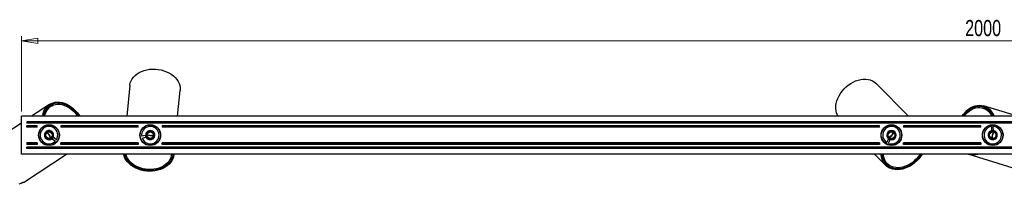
# Model space of a CAD drawing. Header units: millimetres. Extents: x 345 to 996, y 459 to 639.
# Tile 5 of 9: x 453 to 667, y 603 to 639. Entities that reach past the tile are written whole.
import ezdxf

# ---------------------------------------------------------------- set-up
doc = ezdxf.new("R2010")
doc.units = ezdxf.units.MM
doc.styles.add('SLDTEXTSTYLE0', font='TXT', dxfattribs={"width": 0.75})
doc.dimstyles.new('SLDDIMSTYLE1', dxfattribs={"dimtxt": 3.5, "dimasz": 3.556, "dimexe": 0, "dimexo": 0.0625, "dimgap": 0.875, "dimtad": 1, "dimdec": 0, "dimlfac": 5, "dimrnd": 1e-09, "dimzin": 12, "dimdsep": 46, "dimtxsty": 'SLDTEXTSTYLE0', "dimblk1": 'CLOSED', "dimblk2": 'CLOSED', "dimsah": 1, "dimcen": 0.09, "dimadec": 0, "dimazin": 3, "dimtfac": 1, "dimtdec": 0, "dimtofl": 0, "dimtmove": 0, "dimatfit": 3, "dimldrblk": 'CLOSED', "dimfxl": 0, "dimfrac": 2, "dimtolj": 1, "dimtzin": 12, "dimarcsym": 0})

# ---------------------------------------------------------------- blocks, each defined once
blk = doc.blocks.new('_Closed')
at = {"color": 0, "linetype": 'ByBlock', "lineweight": -2}
for p, q in [((-1, 0.166667), (0, 0)), ((-1, 0.166667), (-1, -0.166667)), ((0, 0), (-1, -0.166667)), ((0, 0), (-1, 0))]:
    blk.add_line(p, q, dxfattribs=at)
blk = doc.blocks.new('_D_1')
at = {"color": 7, "linetype": 'Continuous', "lineweight": 0}
for p, q in [((453.33, 618.67), (453.33, 635.07)), ((853.33, 634.07), (453.33, 634.07)), ((853.33, 618.67), (853.33, 635.07))]:
    blk.add_line(p, q, dxfattribs=at)
at = {"color": 7, "linetype": 'Continuous', "lineweight": 18, "xscale": 3.556, "yscale": 3.556, "rotation": 180.0000000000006}
blk.add_blockref('_Closed', (453.33, 634.07, 6.19), dxfattribs=at)
at = {"color": 7, "linetype": 'Continuous', "lineweight": 18, "xscale": 3.556, "yscale": 3.556}
blk.add_blockref('_Closed', (853.33, 634.07, 6.19), dxfattribs=at)
at = {"color": 7, "linetype": 'Continuous', "lineweight": 18, "insert": (658.34, 638.58), "char_height": 3.5, "attachment_point": 1, "style": 'SLDTEXTSTYLE0'}
blk.add_mtext('2000', dxfattribs=at)

msp = doc.modelspace()

# ---------------------------------------------------------------- linework, layer by layer
at = {"color": 7, "linetype": 'Continuous', "lineweight": 25}
for p, q in [((646.01, 617.67), (639.04, 624.76)), ((476.87, 624.35), (476.21, 617.67)), ((487.26, 617.67), (487.82, 623.27)), ((459.44, 620.23), (455.56, 617.67)), ((458.96, 619.56), (459.1, 619.35)), ((459.57, 619.72), (459.41, 619.97)), ((459.72, 619.81), (459.49, 619.67)), ((662.47, 619.38), (662.21, 619.46)), ((669.69, 617.67), (662.36, 619.94)), ((662.46, 619.69), (662.37, 619.41)), ((662.93, 619.19), (663.01, 619.42)), ((453.33, 616.2), (447.71, 612.49)), ((453.33, 609.47), (453.33, 617.67)), ((853.33, 617.67), (453.33, 617.67)), ((454.53, 616.47), (454.53, 616.17)), ((852.13, 616.47), (454.53, 616.47)), ((852.13, 616.17), (454.53, 616.17)), ((454.53, 615.47), (454.53, 615.57)), ((456.73, 615.57), (454.53, 615.57)), ((456.73, 615.47), (454.53, 615.47)), ((454.53, 615.27), (454.53, 615.47)), ((456.73, 615.27), (454.53, 615.27)), ((456.73, 615.47), (456.73, 615.57)), ((456.73, 615.27), (456.73, 615.47)), ((457.1, 613.9), (457.16, 613.94)), ((458.13, 615.41), (458.12, 615.46)), ((458.27, 615.5), (458.25, 615.55)), ((458.48, 615.6), (458.47, 615.65)), ((458.53, 614.17), (458.53, 614.16)), ((458.87, 614.44), (458.87, 614.46)), ((459.85, 615.71), (459.9, 615.74)), ((460.15, 615.61), (460.2, 615.64)), ((460.34, 615.58), (460.4, 615.49)), ((460.39, 615.55), (460.45, 615.46)), ((461.51, 613.85), (461.57, 613.76)), ((478.73, 615.57), (461.93, 615.57)), ((461.93, 615.57), (461.93, 615.47)), ((461.93, 615.47), (461.93, 615.27)), ((478.73, 615.47), (461.93, 615.47)), ((478.73, 615.27), (461.93, 615.27)), ((478.73, 615.47), (478.73, 615.57)), ((478.73, 615.27), (478.73, 615.47)), ((479.99, 615.32), (480, 615.39)), ((480.63, 615.71), (480.83, 615.71)), ((482.15, 614.14), (482.14, 614.13)), ((482.24, 615.57), (482.43, 615.53)), ((482.99, 615.09), (482.98, 615.02)), ((639.73, 615.57), (483.93, 615.57)), ((483.93, 615.57), (483.93, 615.47)), ((639.73, 615.47), (483.93, 615.47)), ((483.93, 615.47), (483.93, 615.27)), ((639.73, 615.27), (483.93, 615.27)), ((639.73, 615.47), (639.73, 615.57)), ((639.73, 615.27), (639.73, 615.47)), ((640.24, 614.41), (640.36, 614.56)), ((641.37, 615.55), (641.53, 615.67)), ((642.22, 615.82), (642.27, 615.77)), ((642.41, 614.57), (642.41, 614.55)), ((642.76, 614.47), (642.76, 614.46)), ((643.1, 614.18), (643.11, 614.2)), ((643.91, 615.1), (643.96, 615.12)), ((644.02, 614.98), (644.06, 615)), ((644.16, 614.79), (644.2, 614.81)), ((661.73, 615.57), (644.93, 615.57)), ((644.93, 615.57), (644.93, 615.47)), ((661.73, 615.47), (644.93, 615.47)), ((644.93, 615.47), (644.93, 615.27)), ((661.73, 615.27), (644.93, 615.27)), ((661.73, 615.47), (661.73, 615.57)), ((661.73, 615.27), (661.73, 615.47)), ((662.72, 615.08), (662.76, 615.18)), ((662.77, 615.12), (662.8, 615.22)), ((662.91, 615.32), (662.97, 615.3)), ((663.17, 615.5), (663.23, 615.48)), ((664.06, 615.45), (664.09, 614.58)), ((664.09, 614.58), (664.49, 614.6)), ((664.49, 614.6), (664.46, 615.46)), ((664.57, 615.81), (664.58, 615.76)), ((664.81, 615.77), (664.81, 615.72)), ((664.96, 615.73), (664.96, 615.68)), ((666.31, 614.53), (666.37, 614.51)), ((454.53, 611.87), (454.53, 611.67)), ((456.73, 611.87), (454.53, 611.87)), ((456.73, 611.87), (456.73, 611.67)), ((457.2, 613.01), (457.11, 613.19)), ((458.11, 611.68), (457.98, 611.83)), ((460.26, 613.11), (460.02, 612.79)), ((460.02, 612.79), (460.71, 612.27)), ((460.95, 612.58), (460.26, 613.11)), ((460.59, 611.71), (460.55, 611.74)), ((460.72, 611.8), (460.68, 611.83)), ((460.9, 611.96), (460.86, 611.99)), ((461.55, 613.24), (461.5, 613.2)), ((461.52, 613.79), (461.57, 613.71)), ((461.58, 613.56), (461.53, 613.52)), ((478.73, 611.87), (461.93, 611.87)), ((461.93, 611.67), (461.93, 611.87)), ((478.73, 611.87), (478.73, 611.67)), ((479.08, 613.6), (479.13, 613.61)), ((479.09, 613.76), (479.14, 613.77)), ((479.09, 613.36), (479.14, 613.37)), ((480.29, 613.52), (479.45, 613.32)), ((479.54, 612.93), (480.38, 613.13)), ((479.67, 612.05), (479.68, 612.12)), ((479.9, 611.83), (479.91, 611.89)), ((480.12, 611.73), (480.02, 611.74)), ((480.17, 611.7), (480.07, 611.71)), ((480.38, 613.13), (480.35, 613.29)), ((482.3, 613.81), (482.29, 613.81)), ((482.29, 613.37), (482.31, 613.37)), ((482.66, 611.82), (482.66, 611.75)), ((483.44, 612.95), (483.48, 612.93)), ((483.49, 613.18), (483.54, 613.16)), ((483.52, 613.34), (483.56, 613.32)), ((483.93, 611.67), (483.93, 611.87)), ((639.73, 611.87), (483.93, 611.87)), ((639.73, 611.87), (639.73, 611.67)), ((640.13, 613.67), (640.08, 613.71)), ((640.75, 611.97), (640.77, 612.02)), ((640.86, 611.86), (640.89, 611.91)), ((641.05, 611.72), (641.07, 611.76)), ((641.7, 612.74), (641.31, 611.96)), ((641.67, 611.79), (642.06, 612.57)), ((642.06, 612.57), (641.91, 612.64)), ((644.48, 612.91), (644.4, 612.84)), ((644.5, 612.96), (644.42, 612.89)), ((644.49, 613.15), (644.53, 613.11)), ((644.53, 613.47), (644.57, 613.42)), ((661.73, 611.87), (644.93, 611.87)), ((644.93, 611.67), (644.93, 611.87)), ((661.73, 611.87), (661.73, 611.67)), ((662.12, 613.13), (662.15, 613.23)), ((662.13, 613.07), (662.16, 613.17)), ((662.23, 612.91), (662.17, 612.93)), ((662.35, 612.61), (662.28, 612.63)), ((663.94, 612.66), (663.94, 612.64)), ((664.37, 612.57), (664.38, 612.58)), ((664.73, 612.65), (664.72, 612.67)), ((666.11, 612.28), (666.03, 612.1)), ((666.56, 613.82), (666.53, 613.63)), ((456.73, 611.67), (454.53, 611.67)), ((454.53, 611.67), (454.53, 611.57)), ((456.73, 611.57), (454.53, 611.57)), ((852.13, 610.97), (454.53, 610.97)), ((454.53, 610.67), (454.53, 610.97)), ((852.13, 610.67), (454.53, 610.67)), ((456.73, 611.67), (456.73, 611.57)), ((458.81, 611.43), (458.75, 611.39)), ((478.73, 611.67), (461.93, 611.67)), ((461.93, 611.57), (461.93, 611.67)), ((478.73, 611.57), (461.93, 611.57)), ((478.73, 611.67), (478.73, 611.57)), ((482.2, 611.5), (482.09, 611.51)), ((482.25, 611.52), (482.15, 611.53)), ((482.39, 611.64), (482.39, 611.58)), ((639.73, 611.67), (483.93, 611.67)), ((483.93, 611.57), (483.93, 611.67)), ((639.73, 611.57), (483.93, 611.57)), ((639.73, 611.67), (639.73, 611.57)), ((642.43, 611.32), (642.39, 611.37)), ((642.75, 611.36), (642.71, 611.4)), ((642.97, 611.46), (642.9, 611.39)), ((643.03, 611.48), (642.95, 611.41)), ((661.73, 611.67), (644.93, 611.67)), ((644.93, 611.57), (644.93, 611.67)), ((661.73, 611.57), (644.93, 611.57)), ((661.73, 611.67), (661.73, 611.57)), ((663.3, 611.63), (663.27, 611.59)), ((663.51, 611.53), (663.48, 611.48)), ((663.66, 611.47), (663.63, 611.43)), ((665.49, 611.64), (665.42, 611.66)), ((853.33, 609.47), (453.33, 609.47)), ((453.76, 603.31), (463.1, 609.47)), ((485.93, 609.33), (485.95, 609.47)), ((486.43, 609.28), (486.45, 609.47)), ((638.65, 609.47), (641.04, 607.03)), ((640.89, 607.96), (640.72, 607.79)), ((641.07, 607.3), (641.28, 607.5)), ((641.21, 607.57), (641.4, 607.38)), ((659.11, 609.43), (672.54, 605.27))]:
    msp.add_line(p, q, dxfattribs=at)
at = {"color": 7, "linetype": 'Continuous', "lineweight": 25, "flags": 128}
for points in [[(476.87, 624.35), (476.88, 624.47), (476.98, 624.93), (477.15, 625.37), (477.39, 625.79), (477.69, 626.19), (478.05, 626.55), (478.47, 626.88), (478.94, 627.17), (479.45, 627.42), (480, 627.62), (480.58, 627.77), (481.19, 627.87), (481.81, 627.91), (482.43, 627.9), (483.06, 627.84), (483.67, 627.73), (484.27, 627.56), (484.85, 627.35), (485.39, 627.09), (485.89, 626.78), (486.34, 626.44), (486.74, 626.06), (487.09, 625.66), (487.37, 625.23), (487.59, 624.78), (487.74, 624.32), (487.82, 623.85), (487.83, 623.38), (487.82, 623.27)], [(630.72, 617.67), (630.59, 617.92), (630.42, 618.38), (630.31, 618.86), (630.26, 619.37), (630.27, 619.91), (630.35, 620.45), (630.49, 621), (630.69, 621.55), (630.95, 622.09), (631.26, 622.62), (631.62, 623.12), (632.03, 623.6), (632.48, 624.04), (632.96, 624.44), (633.47, 624.79), (634, 625.1), (634.55, 625.34), (635.1, 625.53), (635.66, 625.66), (636.2, 625.73), (636.74, 625.74), (637.25, 625.68), (637.73, 625.56), (638.18, 625.38), (638.59, 625.14), (638.95, 624.85), (639.04, 624.76)], [(457.95, 617.67), (457.96, 617.74), (458.07, 618.26), (458.23, 618.74), (458.45, 619.17), (458.72, 619.57), (459.04, 619.91), (459.4, 620.2), (459.8, 620.43), (460.23, 620.6), (460.7, 620.71), (461.18, 620.75), (461.68, 620.73), (462.2, 620.64), (462.71, 620.49), (463.22, 620.27), (463.73, 620), (464.21, 619.67), (464.68, 619.29), (465.11, 618.86), (465.52, 618.39), (465.88, 617.89), (466.02, 617.67)], [(458.12, 617.67), (458.15, 617.82), (458.27, 618.32), (458.46, 618.78), (458.7, 619.21), (458.99, 619.58), (459.32, 619.9), (459.7, 620.16), (460.12, 620.36), (460.57, 620.49), (461.05, 620.56), (461.55, 620.56), (462.06, 620.49), (462.57, 620.36), (463.09, 620.16), (463.59, 619.89), (464.08, 619.57), (464.55, 619.2), (464.99, 618.78), (465.39, 618.31), (465.76, 617.81), (465.85, 617.67)], [(458.39, 617.67), (458.39, 617.67), (458.51, 618.16), (458.69, 618.61), (458.92, 619.02), (459.21, 619.38), (459.54, 619.69), (459.91, 619.93), (460.32, 620.12), (460.77, 620.23), (461.24, 620.29), (461.72, 620.27), (462.22, 620.19), (462.72, 620.04), (463.21, 619.82), (463.7, 619.55), (464.17, 619.22), (464.61, 618.83), (465.02, 618.4), (465.4, 617.93), (465.58, 617.67)], [(657.66, 617.67), (657.93, 618.06), (658.31, 618.52), (658.72, 618.92), (659.15, 619.27), (659.6, 619.56), (660.07, 619.79), (660.54, 619.95), (661.02, 620.04), (661.5, 620.07), (661.96, 620.03), (662.41, 619.92), (662.84, 619.74), (663.24, 619.5), (663.61, 619.2), (663.94, 618.84), (664.23, 618.42), (664.48, 617.96), (664.6, 617.67)], [(657.84, 617.67), (658.09, 618.01), (658.47, 618.45), (658.88, 618.84), (659.32, 619.18), (659.78, 619.45), (660.25, 619.66), (660.72, 619.8), (661.2, 619.87), (661.67, 619.87), (662.13, 619.79), (662.57, 619.65), (662.98, 619.44), (663.36, 619.16), (663.71, 618.82), (664.02, 618.42), (664.28, 617.98), (664.42, 617.67)], [(658.12, 617.67), (658.46, 618.09), (658.85, 618.49), (659.27, 618.83), (659.71, 619.12), (660.16, 619.34), (660.62, 619.49), (661.09, 619.57), (661.54, 619.58), (661.99, 619.52), (662.42, 619.38), (662.82, 619.18), (663.2, 618.92), (663.54, 618.59), (663.83, 618.21), (664.08, 617.77), (664.13, 617.67)], [(460.07, 612.93), (460.16, 613.01), (460.31, 613.37), (460.31, 613.76), (460.16, 614.12), (459.89, 614.4), (459.53, 614.55), (459.14, 614.55), (458.78, 614.4), (458.5, 614.13), (458.35, 613.77), (458.35, 613.38), (458.49, 613.02), (458.77, 612.74), (459.13, 612.59), (459.13, 612.59)], [(459.41, 613.63), (459.18, 613.93), (458.95, 614.16)], [(480.36, 613.4), (480.37, 613.28), (480.56, 612.94), (480.86, 612.69), (481.23, 612.57), (481.62, 612.61), (481.96, 612.8), (482.21, 613.1), (482.32, 613.47), (482.29, 613.86), (482.1, 614.2), (481.8, 614.45), (481.43, 614.56), (481.04, 614.53), (480.69, 614.34), (480.69, 614.34)], [(641.84, 612.71), (641.94, 612.65), (642.32, 612.57), (642.7, 612.64), (643.03, 612.86), (643.25, 613.18), (643.33, 613.56), (643.26, 613.94), (643.04, 614.27), (642.72, 614.49), (642.34, 614.57), (641.95, 614.5), (641.63, 614.28), (641.41, 613.96), (641.33, 613.58), (641.33, 613.58)], [(642.4, 613.5), (642.66, 613.79), (642.84, 614.05)], [(664.35, 614.55), (664.24, 614.57), (663.86, 614.45), (663.56, 614.21), (663.37, 613.86), (663.33, 613.48), (663.44, 613.1), (663.69, 612.8), (664.03, 612.61), (664.42, 612.57), (664.8, 612.68), (665.1, 612.93), (665.28, 613.27), (665.32, 613.66), (665.21, 614.04), (665.21, 614.04)], [(664.52, 614.24), (664.37, 613.96), (664.23, 613.6)], [(459.72, 612.99), (459.6, 613.29), (459.41, 613.63)], [(480.63, 613.63), (480.94, 613.53), (481.32, 613.47)], [(481.32, 613.47), (481.71, 613.46), (482.02, 613.49)], [(641.84, 613.07), (642.11, 613.25), (642.4, 613.5)], [(664.23, 613.6), (664.14, 613.22), (664.11, 612.9)], [(486.44, 609.47), (486.44, 609.34), (486.36, 608.88), (486.22, 608.43), (486.01, 608.01), (485.74, 607.6), (485.4, 607.23), (485.01, 606.89), (484.57, 606.58), (484.08, 606.32), (483.55, 606.1), (482.99, 605.93), (482.4, 605.81), (481.79, 605.74), (481.17, 605.72), (480.55, 605.76), (479.94, 605.85), (479.34, 605.99), (478.76, 606.17), (478.2, 606.41), (477.68, 606.68), (477.21, 607), (476.78, 607.36), (476.41, 607.74), (476.09, 608.15), (475.83, 608.59), (475.64, 609.04), (475.53, 609.47)], [(486.24, 609.47), (486.21, 609.12), (486.1, 608.67), (485.92, 608.24), (485.67, 607.83), (485.36, 607.44), (484.98, 607.09), (484.55, 606.77), (484.07, 606.5), (483.55, 606.27), (483, 606.09), (482.41, 605.97), (481.81, 605.89), (481.19, 605.87), (480.57, 605.91), (479.95, 606), (479.35, 606.14), (478.78, 606.33), (478.23, 606.57), (477.72, 606.85), (477.25, 607.18), (476.83, 607.54), (476.47, 607.93), (476.18, 608.35), (475.95, 608.79), (475.78, 609.24), (475.73, 609.47)], [(485.94, 609.47), (485.9, 609.11), (485.78, 608.67), (485.6, 608.25), (485.34, 607.86), (485.02, 607.49), (484.65, 607.16), (484.21, 606.86), (483.74, 606.61), (483.22, 606.41), (482.66, 606.25), (482.09, 606.15), (481.49, 606.1), (480.89, 606.11), (480.29, 606.17), (479.7, 606.28), (479.13, 606.44), (478.58, 606.66), (478.07, 606.92), (477.6, 607.22), (477.18, 607.56), (476.82, 607.93), (476.51, 608.33), (476.27, 608.76), (476.1, 609.19), (476.03, 609.47)], [(649, 609.47), (648.97, 609.42), (648.64, 608.91), (648.25, 608.43), (647.83, 607.97), (647.37, 607.56), (646.88, 607.18), (646.36, 606.86), (645.83, 606.58), (645.28, 606.36), (644.73, 606.2), (644.19, 606.1), (643.65, 606.05), (643.13, 606.08), (642.63, 606.16), (642.17, 606.3), (641.74, 606.5), (641.35, 606.76), (641.01, 607.07), (640.71, 607.43), (640.48, 607.83), (640.29, 608.27), (640.17, 608.75), (640.11, 609.25), (640.11, 609.47)], [(648.82, 609.47), (648.53, 609.02), (648.15, 608.53), (647.73, 608.08), (647.26, 607.66), (646.77, 607.29), (646.25, 606.97), (645.72, 606.7), (645.17, 606.49), (644.62, 606.34), (644.08, 606.25), (643.55, 606.23), (643.03, 606.27), (642.55, 606.37), (642.1, 606.54), (641.68, 606.77), (641.32, 607.05), (641, 607.38), (640.73, 607.76), (640.53, 608.19), (640.38, 608.65), (640.3, 609.15), (640.28, 609.47)], [(648.56, 609.47), (648.51, 609.4), (648.17, 608.91), (647.78, 608.45), (647.35, 608.03), (646.88, 607.65), (646.39, 607.32), (645.88, 607.03), (645.35, 606.81), (644.82, 606.64), (644.29, 606.54), (643.77, 606.49), (643.26, 606.52), (642.79, 606.6), (642.34, 606.75), (641.93, 606.96), (641.57, 607.23), (641.25, 607.54), (640.99, 607.91), (640.79, 608.32), (640.65, 608.77), (640.57, 609.25), (640.55, 609.47)], [(453.76, 603.31), (453.67, 603.25), (453.25, 603.04), (452.8, 602.89)]]:
    msp.add_lwpolyline(points, dxfattribs=at)
at = {"color": 7, "linetype": 'Continuous', "lineweight": 25}
for centre, radius in [((459.33, 613.57), 2.25), ((459.33, 613.57), 2.2), ((459.33, 613.57), 0.8), ((459.33, 613.57), 0.7), ((481.33, 613.57), 2.25), ((481.33, 613.57), 2.2), ((481.33, 613.57), 0.8), ((481.33, 613.57), 0.7), ((642.33, 613.57), 2.25), ((642.33, 613.57), 2.2), ((642.33, 613.57), 0.8), ((642.33, 613.57), 0.7), ((664.33, 613.57), 2.25), ((664.33, 613.57), 2.2), ((664.33, 613.57), 0.8), ((664.33, 613.57), 0.7)]:
    msp.add_circle(centre, radius, dxfattribs=at)
for centre, radius, start, end in [((461.28, 617.09), 3.13, 124.6765, 169.3219), ((661.4, 616.31), 3.25, 24.7215, 70.798), ((459.33, 613.57), 1.9, 328.7328, 316.6481), ((458, 612.71), 1.63, 32.9456, 58.3798), ((481.33, 613.57), 1.9, 199.6685, 187.5839), ((481.33, 613.57), 1, 129.3394, 174.3394), ((642.33, 613.57), 1.9, 249.8292, 237.7446), ((641.23, 614.71), 1.63, 314.0519, 339.1299), ((664.33, 613.57), 1.9, 98.1388, 86.0541), ((665.85, 613.11), 1.63, 138.1799, 163.2579), ((664.77, 614.44), 0.266, 159.0086, 243.4767), ((664.33, 613.57), 1, 27.8097, 72.8097), ((459.33, 613.57), 1, 258.4037, 303.4037), ((458.01, 612.69), 1.63, 8.4276, 33.8617), ((480.39, 613.83), 0.266, 260.5383, 345.0064), ((481.47, 615.15), 1.63, 239.7097, 264.7876), ((481.5, 615.15), 1.63, 263.8912, 288.9692), ((642.33, 613.57), 1, 179.5001, 224.5001), ((641.53, 613.01), 0.266, 310.699, 35.1671), ((641.21, 614.69), 1.63, 289.8704, 314.9483), ((665.84, 613.09), 1.63, 162.3615, 187.4394), ((643.44, 609.69), 3.08, 184.0865, 223.4404), ((660.05, 612.57), 3.28, 251.0186, 288.9814)]:
    msp.add_arc(centre, radius, start, end, dxfattribs=at)
for points, knots in [([(458.59, 614.07), (458.54, 613.99), (458.44, 613.84), (458.39, 613.56), (458.42, 613.26), (458.56, 612.97), (458.78, 612.74), (458.99, 612.63), (459.11, 612.59), (459.13, 612.59)], [0, 0, 0, 0, 0.145028, 0.289979, 0.456545, 0.625702, 0.796504, 0.973544, 1, 1, 1, 1]), ([(459.83, 614.31), (459.8, 614.33), (459.69, 614.4), (459.46, 614.47), (459.16, 614.46), (458.87, 614.35), (458.69, 614.2), (458.61, 614.1), (458.59, 614.07)], [0, 0, 0, 0, 0.0718, 0.286448, 0.501095, 0.715743, 0.93039, 1, 1, 1, 1]), ([(459.88, 612.73), (459.95, 612.79), (460.1, 612.92), (460.24, 613.21), (460.3, 613.53), (460.23, 613.85), (460.07, 614.13), (459.91, 614.25), (459.83, 614.31)], [0, 0, 0, 0, 0.144785, 0.321878, 0.499028, 0.672515, 0.841766, 1, 1, 1, 1]), ([(482.18, 613.83), (482.15, 613.91), (482.1, 614.08), (481.91, 614.31), (481.66, 614.47), (481.35, 614.55), (481.03, 614.52), (480.81, 614.43), (480.71, 614.35), (480.69, 614.34)], [0, 0, 0, 0, 0.145028, 0.289979, 0.456545, 0.625702, 0.796504, 0.973544, 1, 1, 1, 1]), ([(642.68, 614.39), (642.59, 614.42), (642.43, 614.49), (642.14, 614.49), (641.85, 614.4), (641.59, 614.21), (641.41, 613.95), (641.34, 613.72), (641.33, 613.59), (641.33, 613.58)], [0, 0, 0, 0, 0.1450275, 0.289979, 0.4565451, 0.6257021, 0.7965043, 0.9735441, 1, 1, 1, 1]), ([(643.15, 613.22), (643.16, 613.25), (643.21, 613.38), (643.24, 613.61), (643.17, 613.91), (643.01, 614.17), (642.83, 614.32), (642.71, 614.38), (642.68, 614.39)], [0, 0, 0, 0, 0.0718, 0.286448, 0.501095, 0.715743, 0.93039, 1, 1, 1, 1]), ([(664.62, 614.52), (664.54, 614.54), (664.34, 614.57), (664.03, 614.51), (663.74, 614.34), (663.54, 614.09), (663.42, 613.79), (663.43, 613.59), (663.44, 613.49)], [0, 0, 0, 0, 0.144785, 0.321878, 0.499028, 0.672515, 0.841766, 1, 1, 1, 1]), ([(664.41, 612.68), (664.5, 612.69), (664.68, 612.71), (664.93, 612.85), (665.15, 613.06), (665.28, 613.35), (665.32, 613.67), (665.27, 613.91), (665.22, 614.02), (665.21, 614.04)], [0, 0, 0, 0, 0.145028, 0.289979, 0.456545, 0.625702, 0.796504, 0.973544, 1, 1, 1, 1]), ([(480.33, 613.67), (480.34, 613.58), (480.34, 613.38), (480.47, 613.09), (480.69, 612.84), (480.98, 612.69), (481.29, 612.64), (481.49, 612.69), (481.59, 612.72)], [0, 0, 0, 0, 0.144785, 0.321878, 0.499028, 0.672515, 0.841766, 1, 1, 1, 1]), ([(481.59, 612.72), (481.62, 612.73), (481.74, 612.77), (481.94, 612.9), (482.13, 613.14), (482.23, 613.43), (482.22, 613.67), (482.19, 613.8), (482.18, 613.83)], [0, 0, 0, 0, 0.0718003, 0.2864477, 0.5010951, 0.7157425, 0.93039, 1, 1, 1, 1]), ([(641.62, 612.87), (641.69, 612.81), (641.84, 612.69), (642.15, 612.6), (642.48, 612.61), (642.78, 612.74), (643.02, 612.95), (643.11, 613.13), (643.15, 613.22)], [0, 0, 0, 0, 0.144785, 0.321878, 0.499028, 0.672515, 0.841766, 1, 1, 1, 1]), ([(663.44, 613.49), (663.45, 613.45), (663.46, 613.32), (663.55, 613.1), (663.75, 612.87), (664.01, 612.72), (664.25, 612.67), (664.38, 612.68), (664.41, 612.68)], [0, 0, 0, 0, 0.0718, 0.286448, 0.501095, 0.715743, 0.93039, 1, 1, 1, 1])]:
    msp.add_open_spline(points, degree=3, knots=knots, dxfattribs=at)

# ---------------------------------------------------------------- dimensions: what is measured, and where the dimension line sits
at = {"color": 7, "linetype": 'Continuous', "lineweight": 18}
dim = msp.add_linear_dim(base=(453.33, 634.07), p1=(853.33, 617.67), p2=(453.33, 617.67), angle=0, dimstyle='SLDDIMSTYLE1', dxfattribs=at)
dim.commit()
dim.dimension.update_dxf_attribs({"geometry": '_D_1', "text_midpoint": (663.52, 634.07), "dimtype": 160})

doc.saveas('drawing.dxf')
